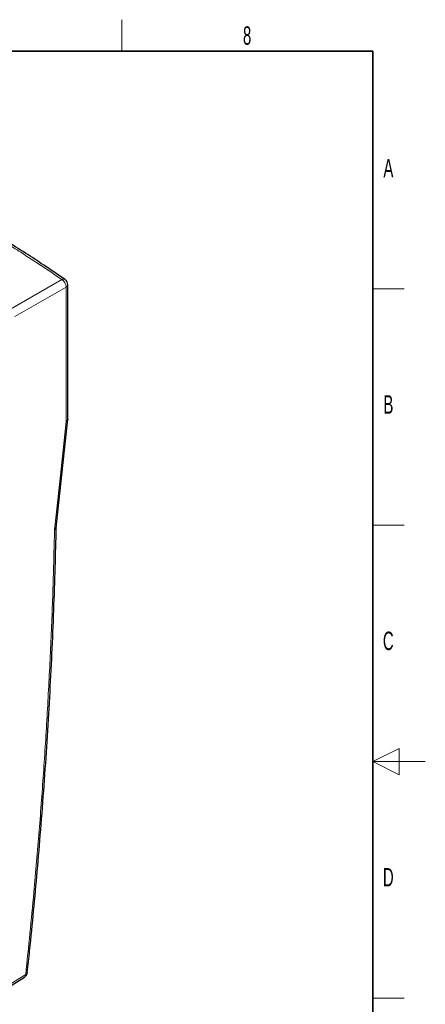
# Paper-space layout 'Blatt2' of a CAD drawing. Header units: millimetres. Extents: x 5 to 418, y 2 to 292.
# Tile 74 of 74: x 341 to 418, y 101 to 288. Entities that reach past the tile are written whole.
import ezdxf

# ---------------------------------------------------------------- set-up
doc = ezdxf.new("R2010")
doc.units = ezdxf.units.MM
doc.layers.add('SLD-0', color=7, linetype='Continuous')
doc.styles.add('SLDTEXTSTYLE0', font='TXT', dxfattribs={"width": 0.605})

psp = doc.layouts.new('Blatt2')

# ---------------------------------------------------------------- linework, layer by layer
at = {"color": 7, "linetype": 'Continuous', "lineweight": 18}
for p, q in [((339.09, 233.41), (348.84, 239.04)), ((349.66, 237.61), (339.91, 231.98)), ((349.66, 212.03), (349.66, 237.61)), ((331.11, 100.03), (341.98, 106.75))]:
    psp.add_line(p, q, dxfattribs=at)
at = {"color": 7, "linetype": 'Continuous', "lineweight": 25}
for p, q in [((349.99, 212.46), (349.99, 238.08)), ((330.88, 99.5), (341.75, 106.23))]:
    psp.add_line(p, q, dxfattribs=at)
at = {"color": 7, "linetype": 'Continuous', "lineweight": 18, "flags": 128}
psp.add_lwpolyline([(347.46, 191.4), (348.01, 196.54), (348.57, 201.77), (349.66, 212.03)], dxfattribs=at)
at = {"color": 7, "linetype": 'Continuous', "lineweight": 25, "flags": 128}
psp.add_lwpolyline([(347.78, 191.78), (348.04, 194.16), (349.99, 212.42)], dxfattribs=at)
at = {"color": 7, "linetype": 'Continuous', "lineweight": 18}
for centre, radius, start, end in [((349.16, 238.48), 0.644, 59.9095, 120.1737), ((347.92, 237.56), 1.74, 1.7037, 58.2922), ((349.42, 238.13), 0.572, 295.0662, 354.982), ((341.84, 107.21), 0.473, 287.1268, 345.958), ((341.4, 106.69), 0.576, 307.0585, 6.4179)]:
    psp.add_arc(centre, radius, start, end, dxfattribs=at)
at = {"color": 7, "linetype": 'Continuous', "lineweight": 25}
for centre, start, end in [((348.82, 238.08), 0, 55.4953), ((341.14, 107.22), 301.7605, 353.9271)]:
    psp.add_arc(centre, 1.17, start, end, dxfattribs=at)
at = {"color": 7, "linetype": 'Continuous', "lineweight": 18}
for points, knots in [([(348.84, 239.04), (347.56, 239.91), (344.99, 241.65), (341.43, 243.97), (338.2, 246.01), (335.32, 247.78), (332.41, 249.54), (329.45, 251.27), (326.46, 252.98), (323.44, 254.67), (320.37, 256.34), (317.2, 258.03), (315.02, 259.15), (313.89, 259.73)], [0, 0, 0, 0, 0.118734, 0.237507, 0.321524, 0.405556, 0.489627, 0.573712, 0.657645, 0.741591, 0.825577, 0.909577, 1, 1, 1, 1]), ([(341.98, 106.75), (342.51, 111.97), (343.45, 121.13), (344.55, 134.1), (345.42, 145.74), (346.14, 157.31), (346.73, 168.78), (347.18, 180.15), (347.37, 187.65), (347.46, 191.4)], [0, 0, 0, 0, 0.181489, 0.318234, 0.455008, 0.59171, 0.728443, 0.864207, 1, 1, 1, 1])]:
    psp.add_open_spline(points, degree=3, knots=knots, dxfattribs=at)
at = {"color": 7, "linetype": 'Continuous', "lineweight": 25}
for points, knots in [([(349.47, 239.03), (349.37, 239.1), (348.04, 240.02), (345.54, 241.7), (341.9, 244.09), (338.15, 246.45), (334.18, 248.88), (330.02, 251.33), (325.79, 253.74), (321.49, 256.1), (317.69, 258.12), (315.3, 259.34), (314.4, 259.8)], [0, 0, 0, 0, 0.009667, 0.123836, 0.229253, 0.337794, 0.455756, 0.573871, 0.692022, 0.810135, 0.928136, 1, 1, 1, 1]), ([(349.99, 212.46), (349.99, 212.43), (349.98, 212.36), (349.94, 212.27), (349.86, 212.17), (349.77, 212.1), (349.7, 212.05), (349.66, 212.04), (349.66, 212.03)], [0, 0, 0, 0, 0.185537, 0.407942, 0.624573, 0.847465, 0.987927, 1, 1, 1, 1]), ([(342.28, 107.09), (342.43, 108.48), (342.85, 112.42), (343.49, 118.87), (344.2, 126.53), (344.86, 134.47), (345.49, 142.7), (346.06, 151.11), (346.56, 159.47), (346.98, 167.8), (347.33, 176.08), (347.6, 184.09), (347.73, 189.31), (347.78, 191.81)], [0, 0, 0, 0, 0.048269, 0.136688, 0.224096, 0.31588, 0.414889, 0.513896, 0.612901, 0.711911, 0.810917, 0.909521, 1, 1, 1, 1]), ([(347.78, 191.78), (347.78, 191.77), (347.78, 191.71), (347.73, 191.63), (347.66, 191.54), (347.57, 191.46), (347.49, 191.42), (347.46, 191.41), (347.46, 191.4)], [0, 0, 0, 0, 0.120952, 0.361405, 0.595431, 0.836227, 0.985499, 1, 1, 1, 1])]:
    psp.add_open_spline(points, degree=3, knots=knots, dxfattribs=at)
at = {"layer": 'SLD-0', "lineweight": 18}
for p, q in [((360.25, 282.5), (360.25, 288.5)), ((408, 237.25), (414, 237.25)), ((408, 192.25), (414, 192.25)), ((408, 102.25), (414, 102.25))]:
    psp.add_line(p, q, dxfattribs=at)
at = {"layer": 'SLD-0', "lineweight": 35}
for p, q in [((408, 282.5), (26, 282.5)), ((408, 12), (408, 282.5))]:
    psp.add_line(p, q, dxfattribs=at)
at = {"layer": 'SLD-0', "color": 7, "linetype": 'Continuous', "lineweight": 18}
for p, q in [((413, 149.75), (408, 147.25)), ((413, 144.75), (413, 149.75)), ((418, 147.25), (408, 147.25)), ((408, 147.25), (413, 144.75))]:
    psp.add_line(p, q, dxfattribs=at)

# ---------------------------------------------------------------- texts
at = {"layer": 'SLD-0', "char_height": 3.5, "attachment_point": 2, "style": 'SLDTEXTSTYLE0'}
for s, insert in [('8', (384.1, 287.24)), ('A', (410.98, 262)), ('B', (410.98, 217)), ('C', (410.96, 172)), ('D', (410.96, 127))]:
    psp.add_mtext(s, dxfattribs=dict(at, insert=insert))

doc.saveas('drawing.dxf')
